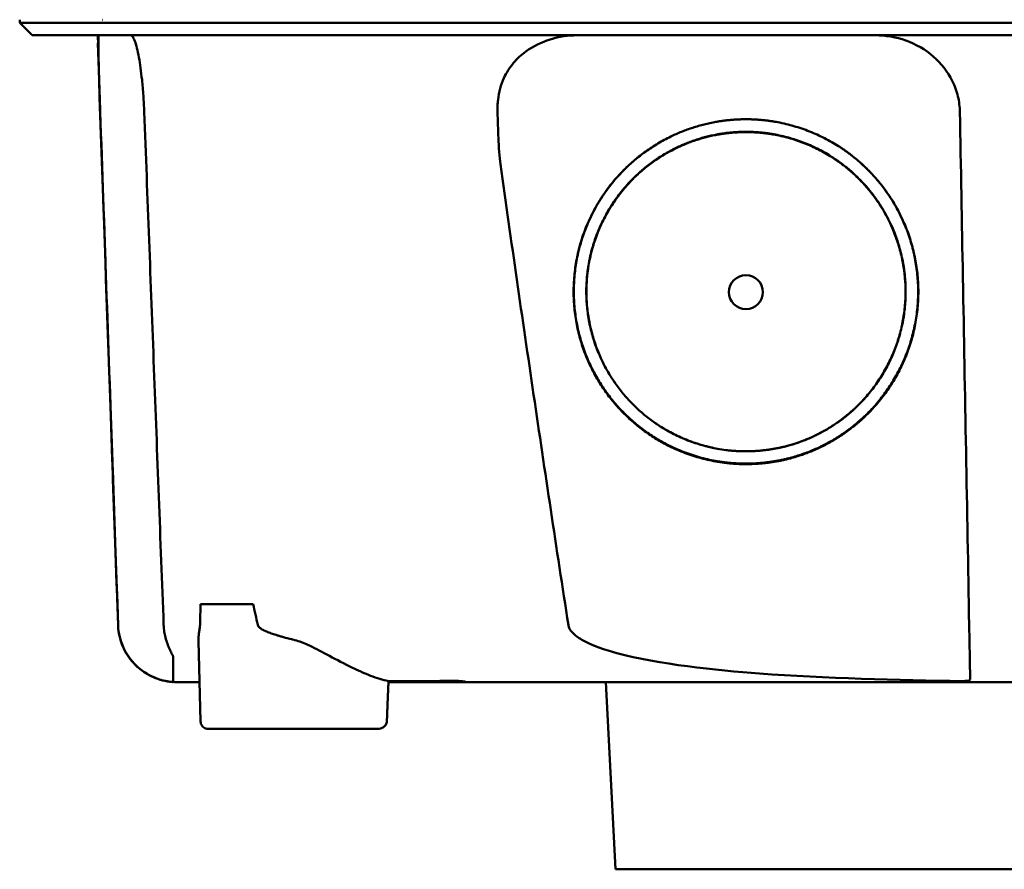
# Model space of a CAD drawing. Header units: millimetres. Extents: x 185 to 385, y 93 to 361.
# Tile 2 of 8: x 207 to 271, y 264 to 318. Entities that reach past the tile are written whole.
import ezdxf

# ---------------------------------------------------------------- set-up
doc = ezdxf.new("R2010")
doc.units = ezdxf.units.MM
doc.layers.add('Visible (ISO)', color=7, linetype='Continuous', lineweight=50)

msp = doc.modelspace()

# ---------------------------------------------------------------- linework, layer by layer
at = {"layer": 'Visible (ISO)'}
for p, q in [((207.256, 318.218), (207.256, 318.419)), ((208.06, 317.413), (207.256, 318.218)), ((212.63, 318.419), (212.606, 318.419)), ((212.294, 316.91), (212.318, 316.91)), ((218.933, 280.694), (222.322, 280.694)), ((223.283, 278.894), (223.283, 278.895)), ((223.297, 278.89), (223.297, 278.889)), ((218.932, 273.136), (218.803, 278.325)), ((235.6, 275.664), (231.062, 275.664)), ((235.6, 275.664), (235.599, 275.742)), ((245.72, 263.588), (245.088, 275.664)), ((230.343, 272.646), (219.404, 272.646)), ((324.935, 263.588), (245.72, 263.588))]:
    msp.add_line(p, q, dxfattribs=at)
for centre, major_axis, ratio, start_param, end_param in [((155.46, 317.665), (-100.955, 2891.748), 0.019629, 4.711443, 4.711617), ((235.699, 275.664), (0.392, 0), 0.000189, 0.428233, 0.567381)]:
    msp.add_ellipse(centre, major_axis=major_axis, ratio=ratio, start_param=start_param, end_param=end_param, dxfattribs=at)
msp.add_ellipse((254.142, 300.838), major_axis=(0, 1.097), ratio=0.999962, dxfattribs=at)
for points, degree, knots in [([(223.684, 318.218), (223.399, 318.218), (223.116, 318.218), (222.318, 318.218), (221.983, 318.218), (221.437, 318.218), (221.223, 318.218), (220.751, 318.218), (220.494, 318.218), (219.897, 318.219), (219.562, 318.218), (219.101, 318.218), (218.968, 318.218), (218.35, 318.218), (217.882, 318.219), (217.285, 318.218), (217.136, 318.218), (216.758, 318.218), (216.534, 318.218), (216.151, 318.219), (215.989, 318.218), (215.37, 318.218), (214.949, 318.219), (214.468, 318.218), (214.369, 318.218), (214.142, 318.218), (214.018, 318.218), (213.724, 318.219), (213.561, 318.218), (213.286, 318.218), (213.171, 318.218), (212.998, 318.218), (212.934, 318.218), (212.587, 318.218), (212.254, 318.218), (211.654, 318.218), (211.281, 318.218), (210.469, 318.218), (210.049, 318.218), (209.456, 318.218), (209.255, 318.218), (208.856, 318.218), (208.661, 318.218), (208.285, 318.218), (208.108, 318.218), (207.784, 318.218), (207.643, 318.218), (207.41, 318.218), (207.327, 318.218), (207.266, 318.218), (207.256, 318.218), (207.256, 318.218)], 3, [0.000001, 0.000001, 0.000001, 0.000001, 0.08808, 0.08808, 0.153158, 0.153158, 0.19567, 0.19567, 0.24803, 0.24803, 0.3189, 0.3189, 0.34781, 0.34781, 0.455565, 0.455565, 0.492277, 0.492277, 0.550462, 0.550462, 0.594927, 0.594927, 0.725708, 0.725708, 0.761138, 0.761138, 0.809194, 0.809194, 0.881386, 0.881386, 0.94288, 0.94288, 0.982933, 0.982933, 1.178377, 1.178377, 1.561095, 1.561095, 2.071598, 2.071598, 2.3634, 2.3634, 2.696721, 2.696721, 3.077716, 3.077716, 3.511094, 3.511094, 4.007579, 4.007579, 4.251218, 4.251218, 4.251218, 4.251218]), ([(363.4, 318.218), (363.4, 318.218), (363.371, 318.218), (363.222, 318.218), (363.055, 318.218), (362.541, 318.218), (362.171, 318.218), (361.46, 318.218), (361.187, 318.218), (360.564, 318.218), (360.21, 318.218), (359.415, 318.218), (358.969, 318.218), (358.35, 318.218), (358.088, 318.218), (357.882, 318.218), (357.808, 318.218), (357.601, 318.218), (357.455, 318.218), (357.206, 318.218), (357.117, 318.218), (356.872, 318.218), (356.709, 318.219), (356.351, 318.218), (356.155, 318.218), (355.775, 318.218), (355.594, 318.219), (355.134, 318.218), (354.846, 318.218), (354.325, 318.218), (354.1, 318.219), (353.64, 318.218), (353.405, 318.218), (353.014, 318.218), (352.863, 318.218), (352.518, 318.218), (352.322, 318.219), (351.865, 318.218), (351.6, 318.218), (351.159, 318.218), (350.985, 318.218), (350.417, 318.219), (350.014, 318.218), (348.271, 318.218), (347.545, 318.218), (343.182, 318.218), (340.68, 318.218), (335.816, 318.218), (333.455, 318.218), (326.655, 318.218), (322.202, 318.218), (315.776, 318.218), (313.815, 318.218), (310.017, 318.218), (308.179, 318.218), (304.613, 318.218), (302.885, 318.218), (294.672, 318.218), (288.177, 318.218), (279.242, 318.218), (276.802, 318.218), (270.093, 318.218), (265.829, 318.218), (259.978, 318.218), (258.385, 318.218), (254.008, 318.218), (251.228, 318.218), (244.291, 318.218), (240.144, 318.218), (231.884, 318.218), (227.772, 318.218), (223.684, 318.218)], 3, [4.259276, 4.259276, 4.259276, 4.259276, 4.670353, 4.670353, 5.333093, 5.333093, 6.087544, 6.087544, 6.48643, 6.48643, 6.916955, 6.916955, 7.375465, 7.375465, 7.508459, 7.508459, 7.569769, 7.569769, 7.664913, 7.664913, 7.713725, 7.713725, 7.791614, 7.791614, 7.873119, 7.873119, 7.940289, 7.940289, 8.037054, 8.037054, 8.105988, 8.105988, 8.173685, 8.173685, 8.21539, 8.21539, 8.267249, 8.267249, 8.334795, 8.334795, 8.377608, 8.377608, 8.47358, 8.47358, 8.783476, 8.783476, 9.196774, 9.196774, 9.584439, 9.584439, 10.310287, 10.310287, 10.628298, 10.628298, 10.925673, 10.925673, 11.204895, 11.204895, 12.251527, 12.251527, 12.644845, 12.644845, 13.333545, 13.333545, 13.591652, 13.591652, 14.043256, 14.043256, 14.721038, 14.721038, 15.399535, 15.399535, 15.399535, 15.399535]), ([(223.877, 317.413), (223.86, 317.413), (223.842, 317.413), (223.824, 317.413), (223.812, 317.413), (223.8, 317.413), (223.788, 317.413), (223.755, 317.413), (223.721, 317.413), (223.688, 317.413), (223.655, 317.413), (223.621, 317.413), (223.588, 317.413), (223.519, 317.413), (223.451, 317.413), (223.383, 317.413), (223.315, 317.413), (223.246, 317.413), (223.178, 317.413), (223.006, 317.413), (222.833, 317.413), (222.664, 317.413), (222.494, 317.413), (222.323, 317.413), (222.155, 317.413), (221.82, 317.413), (221.486, 317.413), (221.162, 317.413), (220.513, 317.413), (219.881, 317.413), (219.287, 317.413), (218.694, 317.413), (218.124, 317.413), (217.599, 317.413), (217.074, 317.413), (216.581, 317.413), (216.138, 317.413), (215.694, 317.413), (215.289, 317.413), (214.937, 317.413), (214.585, 317.413), (214.278, 317.413), (214.026, 317.413), (213.9, 317.413), (213.785, 317.413), (213.686, 317.413), (213.636, 317.413), (213.589, 317.413), (213.546, 317.413), (213.524, 317.413), (213.503, 317.413), (213.483, 317.413), (213.473, 317.413), (213.463, 317.413), (213.454, 317.413), (213.449, 317.413), (213.444, 317.413), (213.439, 317.413), (213.435, 317.413), (213.43, 317.413), (213.426, 317.413), (213.423, 317.413), (213.421, 317.413), (213.418, 317.413), (213.414, 317.413), (213.409, 317.413), (213.405, 317.413), (213.401, 317.413), (213.396, 317.413), (213.392, 317.413), (213.383, 317.413), (213.375, 317.413), (213.366, 317.413), (213.349, 317.413), (213.332, 317.413), (213.315, 317.413), (213.28, 317.413), (213.246, 317.413), (213.212, 317.413), (213.144, 317.413), (213.077, 317.413), (213.011, 317.413), (212.878, 317.413), (212.747, 317.413), (212.619, 317.413), (212.364, 317.413), (212.119, 317.413), (211.884, 317.413), (211.422, 317.413), (211, 317.413), (210.621, 317.413), (210.243, 317.413), (209.905, 317.413), (209.61, 317.413), (209.02, 317.413), (208.597, 317.413), (208.344, 317.413), (208.155, 317.413), (208.06, 317.413), (208.06, 317.413)], 3, [0, 0, 0, 0, 0.00005479, 0.00005479, 0.00005479, 0.00009238, 0.00009238, 0.00009238, 0.0001964, 0.0001964, 0.0001964, 0.00030042, 0.00030042, 0.00030042, 0.00051448, 0.00051448, 0.00051448, 0.00072853, 0.00072853, 0.00072853, 0.00127035, 0.00127035, 0.00127035, 0.00181217, 0.00181217, 0.00181217, 0.00289581, 0.00289581, 0.00289581, 0.00506308, 0.00506308, 0.00506308, 0.00723036, 0.00723036, 0.00723036, 0.00939764, 0.00939764, 0.00939764, 0.01156492, 0.01156492, 0.01156492, 0.0137322, 0.0137322, 0.0137322, 0.01481584, 0.01481584, 0.01481584, 0.01535766, 0.01535766, 0.01535766, 0.01562857, 0.01562857, 0.01562857, 0.01576402, 0.01576402, 0.01576402, 0.01583175, 0.01583175, 0.01583175, 0.01589948, 0.01589948, 0.01589948, 0.01593706, 0.01593706, 0.01593706, 0.0160022, 0.0160022, 0.0160022, 0.01606733, 0.01606733, 0.01606733, 0.0161976, 0.0161976, 0.0161976, 0.01645814, 0.01645814, 0.01645814, 0.01697921, 0.01697921, 0.01697921, 0.01802136, 0.01802136, 0.01802136, 0.02010566, 0.02010566, 0.02010566, 0.02427426, 0.02427426, 0.02427426, 0.03250315, 0.03250315, 0.03250315, 0.04073203, 0.04073203, 0.04073203, 0.0571898, 0.0571898, 0.0571898, 0.06950332, 0.06950332, 0.06950332, 0.06950332]), ([(212.455, 312.468), (212.443, 312.818), (212.431, 313.167), (212.407, 313.864), (212.396, 314.209), (212.37, 315.071), (212.356, 315.555), (212.336, 316.422), (212.332, 316.783), (212.336, 317.173), (212.339, 317.276), (212.348, 317.365), (212.351, 317.384), (212.357, 317.408), (212.36, 317.413), (212.364, 317.413)], 3, [-0.7832646, -0.7832646, -0.7832646, -0.7832646, -0.67808, -0.67808, -0.5686815, -0.5686815, -0.3918502, -0.3918502, -0.1975597, -0.1975597, -0.0863588, -0.0863588, -0.041796, -0.041796, -0.000001, -0.000001, -0.000001, -0.000001]), ([(214.421, 317.413), (214.458, 317.413), (214.497, 317.389), (214.586, 317.277), (214.638, 317.175), (214.78, 316.789), (214.869, 316.431), (215.027, 315.563), (215.095, 315.076), (215.186, 314.21), (215.216, 313.865), (215.265, 313.168), (215.283, 312.819), (215.297, 312.468)], 3, [-0.7882083, -0.7882083, -0.7882083, -0.7882083, -0.7012895, -0.7012895, -0.5899546, -0.5899546, -0.394282, -0.394282, -0.2150839, -0.2150839, -0.105375, -0.105375, -0.000001, -0.000001, -0.000001, -0.000001]), ([(362.595, 317.413), (362.595, 317.413), (362.584, 317.413), (362.562, 317.413), (362.477, 317.413), (362.222, 317.413), (361.799, 317.413), (361.376, 317.413), (360.784, 317.413), (360.025, 317.413), (359.645, 317.413), (359.223, 317.413), (358.76, 317.413), (358.528, 317.413), (358.286, 317.413), (358.033, 317.413), (357.907, 317.413), (357.778, 317.413), (357.647, 317.413), (357.581, 317.413), (357.515, 317.413), (357.448, 317.413), (357.414, 317.413), (357.38, 317.413), (357.347, 317.413), (357.33, 317.413), (357.313, 317.413), (357.296, 317.413), (357.287, 317.413), (357.279, 317.413), (357.27, 317.413), (357.266, 317.413), (357.262, 317.413), (357.257, 317.413), (357.253, 317.413), (357.249, 317.413), (357.245, 317.413), (357.242, 317.413), (357.24, 317.413), (357.237, 317.413), (357.232, 317.413), (357.226, 317.413), (357.22, 317.413), (357.214, 317.413), (357.209, 317.413), (357.203, 317.413), (357.191, 317.413), (357.179, 317.413), (357.166, 317.413), (357.141, 317.413), (357.115, 317.413), (357.087, 317.413), (357.043, 317.413), (356.995, 317.413), (356.944, 317.413), (356.893, 317.413), (356.838, 317.413), (356.78, 317.413), (356.665, 317.413), (356.535, 317.413), (356.394, 317.413), (356.113, 317.413), (355.776, 317.413), (355.396, 317.413), (355.016, 317.413), (354.584, 317.413), (354.116, 317.413), (353.647, 317.413), (353.13, 317.413), (352.584, 317.413), (352.038, 317.413), (351.448, 317.413), (350.837, 317.413), (350.226, 317.413), (349.578, 317.413), (348.916, 317.413), (348.585, 317.413), (348.245, 317.413), (347.905, 317.413), (347.734, 317.413), (347.561, 317.413), (347.389, 317.413), (347.216, 317.413), (347.041, 317.413), (346.867, 317.413), (346.772, 317.413), (346.678, 317.413), (346.583, 317.413), (346.376, 317.413), (346.17, 317.413), (345.963, 317.413), (345.615, 317.413), (345.266, 317.413), (344.918, 317.413), (344.569, 317.413), (344.22, 317.413), (343.87, 317.413), (343.281, 317.413), (342.691, 317.413), (342.101, 317.413), (341.511, 317.413), (340.92, 317.413), (340.329, 317.413), (339.147, 317.413), (337.962, 317.413), (336.776, 317.413), (334.108, 317.413), (331.426, 317.413), (328.741, 317.413), (326.057, 317.413), (323.36, 317.413), (320.662, 317.413), (315.267, 317.413), (309.837, 317.413), (304.405, 317.413), (301.689, 317.413), (298.964, 317.413), (296.243, 317.413), (293.522, 317.413), (290.794, 317.413), (288.07, 317.413), (286.456, 317.413), (284.842, 317.413), (283.228, 317.413), (279.597, 317.413), (275.963, 317.413), (272.336, 317.413), (266.896, 317.413), (261.453, 317.413), (256.042, 317.413), (250.63, 317.413), (245.228, 317.413), (239.867, 317.413), (234.506, 317.413), (229.165, 317.413), (223.877, 317.413)], 3, [0.3330934, 0.3330934, 0.3330934, 0.3330934, 0.3372182, 0.3372182, 0.3372182, 0.3535986, 0.3535986, 0.3535986, 0.369979, 0.369979, 0.369979, 0.3781692, 0.3781692, 0.3781692, 0.3822643, 0.3822643, 0.3822643, 0.3843118, 0.3843118, 0.3843118, 0.3853356, 0.3853356, 0.3853356, 0.3858475, 0.3858475, 0.3858475, 0.3861034, 0.3861034, 0.3861034, 0.3862314, 0.3862314, 0.3862314, 0.3862954, 0.3862954, 0.3862954, 0.3863594, 0.3863594, 0.3863594, 0.3863968, 0.3863968, 0.3863968, 0.3864806, 0.3864806, 0.3864806, 0.3865644, 0.3865644, 0.3865644, 0.386732, 0.386732, 0.386732, 0.3870672, 0.3870672, 0.3870672, 0.3876065, 0.3876065, 0.3876065, 0.3881457, 0.3881457, 0.3881457, 0.3892243, 0.3892243, 0.3892243, 0.3913814, 0.3913814, 0.3913814, 0.3935385, 0.3935385, 0.3935385, 0.3956955, 0.3956955, 0.3956955, 0.3978526, 0.3978526, 0.3978526, 0.4000097, 0.4000097, 0.4000097, 0.4010883, 0.4010883, 0.4010883, 0.4016275, 0.4016275, 0.4016275, 0.4021668, 0.4021668, 0.4021668, 0.4024603, 0.4024603, 0.4024603, 0.4030994, 0.4030994, 0.4030994, 0.404178, 0.404178, 0.404178, 0.4052565, 0.4052565, 0.4052565, 0.4070765, 0.4070765, 0.4070765, 0.4088966, 0.4088966, 0.4088966, 0.4125367, 0.4125367, 0.4125367, 0.4207269, 0.4207269, 0.4207269, 0.4289171, 0.4289171, 0.4289171, 0.4452975, 0.4452975, 0.4452975, 0.4534877, 0.4534877, 0.4534877, 0.4616779, 0.4616779, 0.4616779, 0.4665313, 0.4665313, 0.4665313, 0.4774516, 0.4774516, 0.4774516, 0.493832, 0.493832, 0.493832, 0.5102124, 0.5102124, 0.5102124, 0.5265928, 0.5265928, 0.5265928, 0.5265928]), ([(239.92, 316.361), (240.403, 316.705), (240.94, 316.969), (242.073, 317.324), (242.667, 317.413), (243.262, 317.413)], 3, [0.0000072, 0.0000072, 0.0000072, 0.0000072, 0.18051, 0.18051, 0.3616085, 0.3616085, 0.3616085, 0.3616085]), ([(262.493, 317.413), (263.164, 317.413), (263.834, 317.299), (265.114, 316.842), (265.717, 316.495), (266.743, 315.604), (267.162, 315.072), (267.619, 314.149), (267.742, 313.811), (267.903, 313.136), (267.945, 312.803), (267.951, 312.468)], 3, [0, 0, 0, 0, 0.2022526, 0.2022526, 0.4090444, 0.4090444, 0.6109213, 0.6109213, 0.7189205, 0.7189205, 0.8198074, 0.8198074, 0.8198074, 0.8198074]), ([(238.102, 312.467), (238.098, 312.583), (238.096, 312.686), (238.111, 313.008), (238.121, 313.133), (238.193, 313.743), (238.318, 314.213), (238.681, 315.007), (238.886, 315.334), (239.364, 315.907), (239.628, 316.152), (239.921, 316.361)], 3, [-0.4690854, -0.4690854, -0.4690854, -0.4690854, -0.4101704, -0.4101704, -0.3722842, -0.3722842, -0.2256902, -0.2256902, -0.1092636, -0.1092636, 0, 0, 0, 0]), ([(213.608, 279.354), (213.483, 282.917), (213.359, 286.48), (213.235, 290.043), (213.105, 293.78), (212.975, 297.518), (212.845, 301.255), (212.715, 304.993), (212.585, 308.73), (212.455, 312.468)], 3, [0, 0, 0, 0, 0.01069684, 0.01069684, 0.01069684, 0.02191762, 0.02191762, 0.02191762, 0.0331384, 0.0331384, 0.0331384, 0.0331384]), ([(215.297, 312.468), (215.505, 306.948), (215.714, 301.43), (216.131, 290.392), (216.34, 284.873), (216.549, 279.354)], 3, [0.000001, 0.000001, 0.000001, 0.000001, 1.65717, 1.65717, 3.314339, 3.314339, 3.314339, 3.314339]), ([(238.289, 309.089), (238.228, 309.519), (238.187, 310.254), (238.137, 311.325), (238.117, 311.917), (238.102, 312.467)], 3, [-0.3221562, -0.3221562, -0.3221562, -0.3221562, -0.1651172, -0.1651172, 0, 0, 0, 0]), ([(267.951, 312.468), (268.016, 308.905), (268.08, 305.341), (268.145, 301.778), (268.213, 298.041), (268.281, 294.304), (268.349, 290.566), (268.417, 286.829), (268.484, 283.091), (268.552, 279.354)], 3, [0, 0, 0, 0, 0.01069712, 0.01069712, 0.01069712, 0.02191761, 0.02191761, 0.02191761, 0.03313809, 0.03313809, 0.03313809, 0.03313809]), ([(254.899, 289.764), (252.817, 289.622), (248.647, 290.923), (245.809, 293.346), (243.717, 296.375), (242.829, 300.59), (243.506, 304.82), (246.052, 308.939), (249.246, 310.922), (252.158, 311.991), (254.142, 311.994)], 2, [0.03406172, 0.03406172, 0.03406172, 0.03816011, 0.04263645, 0.04549412, 0.04989658, 0.05394918, 0.05830737, 0.06343865, 0.06566476, 0.06956197, 0.06956197, 0.06956197]), ([(254.142, 311.994), (256.119, 311.992), (260.132, 310.519), (262.642, 308.142), (264.567, 305.354), (265.455, 301.138), (264.779, 296.91), (262.544, 293.292), (260.03, 291.351), (257.062, 289.911), (254.899, 289.764)], 2, [0, 0, 0, 0.00390298, 0.00841504, 0.01070379, 0.01511276, 0.01917136, 0.02353598, 0.02753731, 0.02979897, 0.03406172, 0.03406172, 0.03406172]), ([(251.988, 290.792), (251.525, 290.892), (249.051, 291.664), (246.423, 293.908), (244.485, 296.714), (243.662, 300.619), (244.289, 304.538), (246.648, 308.353), (249.606, 310.191), (252.304, 311.181), (254.142, 311.184)], 2, [0.5336456, 0.5336456, 0.5336456, 0.5482507, 0.6126476, 0.6537582, 0.7170923, 0.7753934, 0.8380905, 0.9119095, 0.9439344, 1, 1, 1]), ([(254.843, 290.59), (252.915, 290.458), (249.055, 291.662), (246.429, 293.906), (244.493, 296.709), (243.67, 300.611), (244.297, 304.526), (246.654, 308.339), (249.61, 310.174), (252.306, 311.163), (254.142, 311.166)], 2, [0.03157763, 0.03157763, 0.03157763, 0.0353791, 0.03953115, 0.04218178, 0.0462653, 0.05002431, 0.05406676, 0.0588263, 0.06089113, 0.06450601, 0.06450601, 0.06450601]), ([(254.142, 311.184), (255.973, 311.182), (259.691, 309.817), (262.016, 307.615), (263.799, 305.032), (264.622, 301.127), (263.996, 297.21), (261.926, 293.858), (259.597, 292.06), (257.521, 291.053), (256.318, 290.796)], 2, [0, 0, 0, 0.0560656, 0.1208807, 0.1537582, 0.2170923, 0.2753934, 0.3380905, 0.395569, 0.4280573, 0.4663114, 0.4663114, 0.4663114]), ([(254.142, 311.166), (255.972, 311.164), (259.686, 309.801), (262.009, 307.601), (263.791, 305.02), (264.614, 301.118), (263.987, 297.204), (261.919, 293.855), (259.592, 292.059), (256.845, 290.726), (254.843, 290.59)], 2, [0, 0, 0, 0.00361833, 0.00780134, 0.00992317, 0.0140106, 0.0177732, 0.02181952, 0.02552904, 0.02762575, 0.03157763, 0.03157763, 0.03157763]), ([(254.898, 289.796), (252.818, 289.654), (248.654, 290.954), (245.82, 293.374), (243.731, 296.399), (242.844, 300.608), (243.52, 304.833), (245.98, 308.811), (248.021, 310.157)], 2, [0.489291, 0.489291, 0.489291, 0.5482507, 0.6126476, 0.6537582, 0.7170923, 0.7753934, 0.8380905, 0.907437, 0.907437, 0.907437]), ([(260.254, 310.167), (261.066, 309.631), (262.63, 308.15), (264.553, 305.365), (265.44, 301.155), (264.765, 296.932), (262.533, 293.319), (260.022, 291.381), (257.058, 289.943), (254.898, 289.796)], 2, [0.0927794, 0.0927794, 0.0927794, 0.1208807, 0.1537582, 0.2170923, 0.2753934, 0.3380905, 0.395569, 0.4280573, 0.489291, 0.489291, 0.489291]), ([(242.676, 279.354), (241.911, 284.301), (241.163, 289.262), (239.703, 299.167), (238.988, 304.131), (238.289, 309.089)], 3, [0.000001, 0.000001, 0.000001, 0.000001, 1.501723, 1.501723, 3.003666, 3.003666, 3.003666, 3.003666]), ([(217.425, 275.664), (217.425, 275.664), (217.424, 275.664), (217.421, 275.664), (217.417, 275.664), (217.205, 275.665), (216.996, 275.683), (216.583, 275.753), (216.379, 275.805), (215.782, 276.01), (215.401, 276.217), (214.736, 276.738), (214.444, 277.058), (213.985, 277.767), (213.814, 278.166), (213.651, 278.83), (213.614, 279.092), (213.605, 279.354)], 3, [0, 0, 0, 0, 0.0001067, 0.0001067, 0.0010833, 0.0010833, 0.0637852, 0.0637852, 0.1264875, 0.1264875, 0.2531604, 0.2531604, 0.3798375, 0.3798375, 0.5065247, 0.5065247, 0.5850504, 0.5850504, 0.5850504, 0.5850504]), ([(216.668, 275.741), (216.25, 275.826), (215.85, 275.979), (215.202, 276.362), (214.848, 276.619), (214.282, 277.287), (214.04, 277.648), (213.644, 278.673), (213.62, 278.998), (213.608, 279.354)], 3, [0.0000012, 0.0000012, 0.0000012, 0.0000012, 0.1279365, 0.1279365, 0.2253357, 0.2253357, 0.2918354, 0.2918354, 0.3734516, 0.3734516, 0.3734516, 0.3734516]), ([(216.643, 278.649), (216.616, 278.765), (216.595, 278.882), (216.556, 279.177), (216.551, 279.309), (216.549, 279.354)], 3, [-0.02266085, -0.02266085, -0.02266085, -0.02266085, -0.013594, -0.013594, -0.00000919, -0.00000919, -0.00000919, -0.00000919]), ([(218.887, 279.223), (218.875, 279.147), (218.858, 279.052), (218.837, 278.909), (218.831, 278.866), (218.821, 278.781), (218.817, 278.739), (218.814, 278.698)], 3, [0, 0, 0, 0, 0.03346541, 0.03346541, 0.04779593, 0.04779593, 0.06220327, 0.06220327, 0.06220327, 0.06220327]), ([(225.011, 278.377), (224.991, 278.382), (224.971, 278.387), (224.951, 278.392), (224.901, 278.405), (224.851, 278.417), (224.802, 278.43), (224.67, 278.464), (224.544, 278.497), (224.425, 278.529), (224.375, 278.543), (224.327, 278.556), (224.28, 278.569), (224.2, 278.592), (224.124, 278.613), (224.051, 278.635), (224.023, 278.643), (223.995, 278.652), (223.968, 278.66), (223.943, 278.667), (223.922, 278.674), (223.892, 278.683), (223.862, 278.693), (223.833, 278.702), (223.804, 278.711), (223.747, 278.729), (223.692, 278.747), (223.639, 278.765), (223.591, 278.781), (223.544, 278.797), (223.5, 278.813), (223.447, 278.832), (223.397, 278.851), (223.35, 278.869), (223.306, 278.886), (223.252, 278.907), (223.203, 278.928), (223.154, 278.949), (223.108, 278.97), (223.064, 278.991), (223.042, 279.001), (223.02, 279.012), (223, 279.022), (222.991, 279.026), (222.976, 279.034), (222.962, 279.041), (222.944, 279.051), (222.927, 279.06), (222.911, 279.07), (222.854, 279.102), (222.806, 279.134), (222.766, 279.166), (222.686, 279.231), (222.64, 279.294), (222.626, 279.356)], 3, [0, 0, 0, 0, 0.0186479, 0.0186479, 0.0186479, 0.066617, 0.066617, 0.066617, 0.1962372, 0.1962372, 0.1962372, 0.25, 0.25, 0.25, 0.3400993, 0.3400993, 0.3400993, 0.375, 0.375, 0.375, 0.40625, 0.40625, 0.40625, 0.4375, 0.4375, 0.4375, 0.5, 0.5, 0.5, 0.5573513, 0.5573513, 0.5573513, 0.625, 0.625, 0.625, 0.6875, 0.6875, 0.6875, 0.75, 0.75, 0.75, 0.78125, 0.78125, 0.78125, 0.7945038, 0.7945038, 0.7945038, 0.8125, 0.8125, 0.8125, 0.875, 0.875, 0.875, 1, 1, 1, 1]), ([(268.072, 275.736), (264.015, 275.792), (259.219, 275.91), (252.224, 276.433), (248.496, 276.814), (245.084, 277.739), (244.197, 278.025), (243.33, 278.529), (243.102, 278.687), (242.866, 278.944), (242.806, 279.025), (242.719, 279.188), (242.689, 279.269), (242.676, 279.354)], 3, [0.000001, 0.000001, 0.000001, 0.000001, 1.217225, 1.217225, 2.026893, 2.026893, 2.244314, 2.244314, 2.316831, 2.316831, 2.345346, 2.345346, 2.370265, 2.370265, 2.370265, 2.370265]), ([(268.552, 279.354), (268.559, 278.967), (268.566, 278.583), (268.58, 277.85), (268.586, 277.506), (268.597, 276.886), (268.602, 276.613), (268.609, 276.217), (268.613, 276.01), (268.616, 275.859)], 3, [0, 0, 0, 0, 0.1160966, 0.1160966, 0.2328594, 0.2328594, 0.3505857, 0.3505857, 0.4376844, 0.4376844, 0.4376844, 0.4376844]), ([(216.643, 278.649), (216.709, 278.361), (216.8, 278.108), (216.943, 277.777), (216.99, 277.68), (217.054, 277.549), (217.079, 277.5), (217.113, 277.432), (217.124, 277.409), (217.139, 277.375), (217.144, 277.364), (217.154, 277.338), (217.157, 277.327), (217.157, 277.32)], 3, [-0.13103, -0.13103, -0.13103, -0.13103, -0.0761814, -0.0761814, -0.0464162, -0.0464162, -0.0278151, -0.0278151, -0.0168424, -0.0168424, -0.0100907, -0.0100907, -0.000001, -0.000001, -0.000001, -0.000001]), ([(225.861, 278.066), (225.732, 278.125), (225.584, 278.188), (225.301, 278.294), (225.156, 278.342), (225.011, 278.377)], 3, [0.00000101, 0.00000101, 0.00000101, 0.00000101, 0.04255305, 0.04255305, 0.08473514, 0.08473514, 0.08473514, 0.08473514]), ([(225.861, 278.066), (226.575, 277.744), (227.511, 277.199), (228.997, 276.465), (229.458, 276.255), (230.306, 275.93), (230.695, 275.809), (231.064, 275.736)], 3, [-0.6560571, -0.6560571, -0.6560571, -0.6560571, -0.303448, -0.303448, -0.1436963, -0.1436963, -0.00002, -0.00002, -0.00002, -0.00002]), ([(217.157, 277.32), (217.162, 276.754), (217.165, 276.433), (217.169, 276.004), (217.17, 275.881), (217.171, 275.73), (217.171, 275.701), (217.172, 275.682), (217.172, 275.679), (217.172, 275.675), (217.172, 275.674), (217.172, 275.673)], 3, [0.000001, 0.000001, 0.000001, 0.000001, 0.791271, 0.791271, 1.77027, 1.77027, 2.851809, 2.851809, 3.272833, 3.272833, 3.64974, 3.64974, 3.64974, 3.64974]), ([(216.668, 275.741), (216.704, 275.734), (216.741, 275.727), (216.814, 275.714), (216.85, 275.708), (216.936, 275.696), (216.983, 275.69), (217.051, 275.683), (217.076, 275.681), (217.129, 275.676), (217.151, 275.675), (217.166, 275.674), (217.169, 275.674), (217.171, 275.673), (217.171, 275.673), (217.171, 275.673), (217.172, 275.673), (217.172, 275.673), (217.172, 275.673), (217.172, 275.673)], 3, [0.00000143, 0.00000143, 0.00000143, 0.00000143, 0.01110644, 0.01110644, 0.02277888, 0.02277888, 0.03978402, 0.03978402, 0.05184789, 0.05184789, 0.06999501, 0.06999501, 0.07575163, 0.07575163, 0.0777235, 0.0777235, 0.07872922, 0.07872922, 0.07961082, 0.07961082, 0.07961082, 0.07961082]), ([(218.869, 275.664), (218.626, 275.664), (218.413, 275.664), (218.231, 275.664), (218.084, 275.664), (217.957, 275.664), (217.85, 275.664), (217.762, 275.664), (217.688, 275.664), (217.627, 275.664), (217.56, 275.664), (217.51, 275.664), (217.476, 275.664), (217.459, 275.664), (217.447, 275.664), (217.438, 275.664), (217.43, 275.664), (217.426, 275.664), (217.426, 275.664), (217.426, 275.664), (217.426, 275.664), (217.426, 275.664)], 3, [0.1652728, 0.1652728, 0.1652728, 0.1652728, 0.25, 0.25, 0.25, 0.3186851, 0.3186851, 0.3186851, 0.375, 0.375, 0.375, 0.4375, 0.4375, 0.4375, 0.46875, 0.46875, 0.46875, 0.5, 0.5, 0.5, 0.500138, 0.500138, 0.500138, 0.500138]), ([(218.042, 275.664), (217.977, 275.664), (217.917, 275.664), (217.821, 275.664), (217.783, 275.664), (217.721, 275.664), (217.696, 275.664), (217.67, 275.664), (217.668, 275.664), (217.664, 275.664), (217.662, 275.664), (217.659, 275.664), (217.658, 275.664), (217.657, 275.664), (217.656, 275.664), (217.655, 275.664), (217.655, 275.664), (217.654, 275.664), (217.653, 275.664), (217.652, 275.664), (217.652, 275.664), (217.652, 275.664), (217.652, 275.664), (217.652, 275.664), (217.652, 275.664), (217.651, 275.664)], 3, [0, 0, 0, 0, 0.281081, 0.281081, 0.4918904, 0.4918904, 0.6499969, 0.6499969, 0.6648193, 0.6648193, 0.6788731, 0.6788731, 0.6859001, 0.6859001, 0.6894135, 0.6894135, 0.692927, 0.692927, 0.6964404, 0.6964404, 0.6973188, 0.6973188, 0.6981972, 0.6981972, 0.6990755, 0.6990755, 0.6990755, 0.6990755]), ([(231.064, 275.736), (231.799, 275.736), (232.537, 275.737), (234.005, 275.74), (234.743, 275.742), (235.477, 275.744)], 3, [0.0000023, 0.0000023, 0.0000023, 0.0000023, 0.2256903, 0.2256903, 0.4513465, 0.4513465, 0.4513465, 0.4513465]), ([(236.056, 275.664), (236.077, 275.664), (236.089, 275.665), (236.093, 275.67), (236.084, 275.674), (236.04, 275.686), (236, 275.694), (235.923, 275.709), (235.869, 275.717), (235.777, 275.728), (235.721, 275.734), (235.592, 275.743), (235.533, 275.745), (235.477, 275.744)], 3, [0.000001, 0.000001, 0.000001, 0.000001, 0.0173619, 0.0173619, 0.0347221, 0.0347221, 0.0599232, 0.0599232, 0.0984082, 0.0984082, 0.1246306, 0.1246306, 0.1453961, 0.1453961, 0.1453961, 0.1453961]), ([(235.6, 275.664), (235.613, 275.664), (235.656, 275.664), (235.801, 275.664), (235.902, 275.664), (236.03, 275.664)], 3, [0, 0, 0, 0, 0.0803335, 0.0803335, 0.1606393, 0.1606393, 0.1606393, 0.1606393]), ([(285.328, 275.664), (281.191, 275.664), (274.994, 275.664), (267.777, 275.664), (264.687, 275.664), (262.628, 275.664), (261.597, 275.664), (258.514, 275.664), (255.434, 275.664), (252.36, 275.664), (250.312, 275.664), (249.287, 275.664), (244.178, 275.664), (240.109, 275.664), (236.056, 275.664)], 3, [0, 0, 0, 0, 0.25, 0.375, 0.4375, 0.4375, 0.5, 0.5, 0.625, 0.6875, 0.6875, 0.75, 0.75, 1, 1, 1, 1]), ([(268.072, 275.736), (268.144, 275.735), (268.216, 275.737), (268.346, 275.745), (268.404, 275.752), (268.503, 275.771), (268.542, 275.783), (268.586, 275.807), (268.598, 275.816), (268.613, 275.837), (268.616, 275.847), (268.616, 275.859)], 3, [0, 0, 0, 0, 0.02165217, 0.02165217, 0.0419441, 0.0419441, 0.06198813, 0.06198813, 0.07331229, 0.07331229, 0.08402019, 0.08402019, 0.08402019, 0.08402019]), ([(219.404, 272.646), (219.36, 272.646), (219.313, 272.653), (219.222, 272.683), (219.176, 272.706), (219.095, 272.766), (219.058, 272.803), (218.998, 272.888), (218.974, 272.936), (218.942, 273.034), (218.934, 273.083), (218.933, 273.132), (218.933, 273.134), (218.932, 273.136)], 3, [0, 0, 0, 0, 0.2, 0.2, 0.397636, 0.397636, 0.591705, 0.591705, 0.791705, 0.791705, 0.991705, 0.991705, 1, 1, 1, 1]), ([(230.958, 273.136), (230.957, 273.099), (230.951, 273.063), (230.928, 272.99), (230.912, 272.954), (230.854, 272.86), (230.804, 272.81), (230.689, 272.727), (230.622, 272.696), (230.484, 272.656), (230.413, 272.646), (230.343, 272.646)], 3, [-0.08844144, -0.08844144, -0.08844144, -0.08844144, -0.0773559, -0.0773559, -0.06523718, -0.06523718, -0.0440167, -0.0440167, -0.02175474, -0.02175474, 0, 0, 0, 0])]:
    msp.add_open_spline(points, degree=degree, knots=knots, dxfattribs=at)
for points in [[(213.605, 279.354), (213.168, 291.873), (212.731, 304.392), (212.294, 316.91)], [(218.899, 279.356), (218.907, 279.819), (218.918, 280.265), (218.933, 280.694)], [(222.322, 280.694), (222.424, 280.262), (222.525, 279.816), (222.626, 279.356)], [(218.899, 279.356), (218.898, 279.312), (218.894, 279.268), (218.887, 279.223)], [(218.803, 278.325), (218.8, 278.45), (218.804, 278.575), (218.814, 278.698)]]:
    msp.add_open_spline(points, degree=3, dxfattribs=at)
msp.add_rational_spline([(230.958, 273.136), (231.011, 274.425), (231.064, 275.736)], [1.00023526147, 1.00042993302, 1.00059764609], degree=2, dxfattribs=at)

doc.saveas('drawing.dxf')
